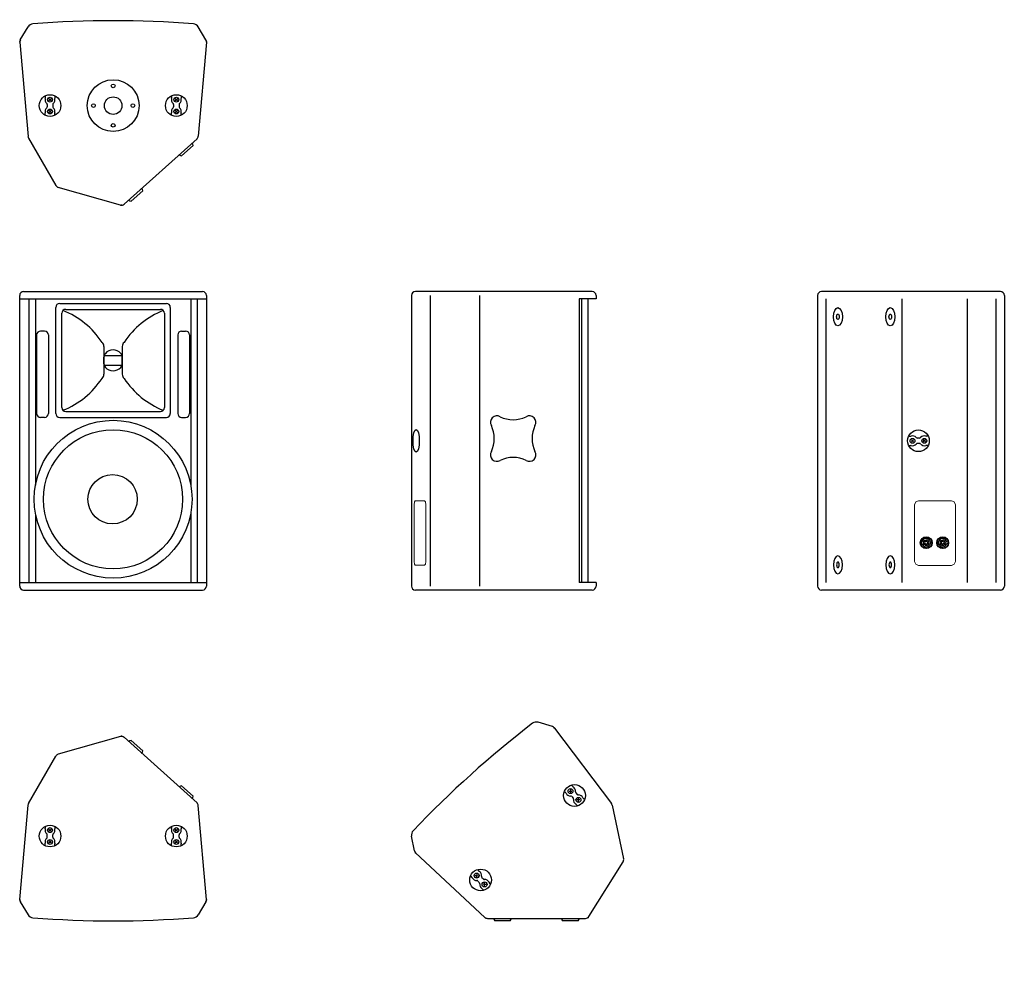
# Model space of a CAD drawing. Extents: x 672 to 2667, y 877 to 2812.
import ezdxf

# ---------------------------------------------------------------- set-up
doc = ezdxf.new("R2010")
doc.units = 0
for name, color, linetype in [('KF_CA_1215_9_M_BOTTOM', 7, 'CONTINUOUS'), ('KF_CA_1215_9_M_FRONT', 7, 'CONTINUOUS'), ('KF_CA_1215_9_M_REAR', 7, 'CONTINUOUS'), ('KF_CA_1215_9_M_SIDE', 7, 'CONTINUOUS'), ('KF_CA_1215_9_M_TOP', 7, 'CONTINUOUS')]:
    doc.layers.add(name, color=color, linetype=linetype)

# ---------------------------------------------------------------- blocks, each defined once
blk = doc.blocks.new('KF_CA_1215_9_M_BOTTOM')
at = {"layer": 'KF_CA_1215_9_M_BOTTOM'}
for p, q in [((-188.1, -38.4), (-172.4, -12.4)), ((188.2, -38.4), (172.5, -12.4)), ((-189.2, -43.2), (-172.5, -234.4)), ((189.3, -43.2), (172.6, -233.8)), ((-137.4, -152.2), (-137.4, -156.4)), ((-130, -157.9), (-127.9, -160)), ((-125.8, -157.9), (-127.9, -160)), ((-118.4, -152.2), (-118.4, -156.4)), ((118.6, -152.2), (118.6, -156.4)), ((126, -157.9), (128.1, -160)), ((130.2, -157.9), (128.1, -160)), ((137.6, -152.2), (137.6, -156.4)), ((-133.4, -169.8), (-133.4, -174.2)), ((-127.9, -160), (-130, -162.1)), ((-127.9, -160), (-125.8, -162.1)), ((-122.4, -169.8), (-122.4, -174.2)), ((122.6, -169.8), (122.6, -174.2)), ((128.1, -160), (126, -162.1)), ((128.1, -160), (130.2, -162.1)), ((133.6, -169.8), (133.6, -174.2)), ((-137.4, -191.8), (-137.4, -187.6)), ((-127.9, -184), (-130, -181.9)), ((-130, -186.1), (-127.9, -184)), ((-127.9, -184), (-125.8, -181.9)), ((-125.8, -186.1), (-127.9, -184)), ((-118.4, -191.8), (-118.4, -187.6)), ((118.6, -191.8), (118.6, -187.6)), ((128.1, -184), (126, -181.9)), ((126, -186.1), (128.1, -184)), ((128.1, -184), (130.2, -181.9)), ((130.2, -186.1), (128.1, -184)), ((137.6, -191.8), (137.6, -187.6)), ((-171.5, -237.7), (-115.9, -334)), ((170, -239.1), (22.3, -372.1)), ((138.9, -273.8), (162.2, -252.8)), ((14.7, -373.8), (-111.2, -337.7)), ((36.7, -365.8), (60.1, -344.8))]:
    blk.add_line(p, q, dxfattribs=at)
for centre, radius in [((0.1, -172), 52.5), ((0.1, -132), 3.75), ((-127.9, -172), 22), ((-127.9, -160), 5), ((0.1, -172), 17.8), ((128.1, -172), 22), ((128.1, -160), 5), ((-127.9, -184), 5), ((-39.9, -172), 3.75), ((40.1, -172), 3.75), ((128.1, -184), 5), ((0.1, -212), 3.75)]:
    blk.add_circle(centre, radius, dxfattribs=at)
for centre, radius, start, end in [((0.1, -2070.2), 2070.2, 85.4927, 94.51), ((-161.7, -18.9), 12.5, 94.5094, 148.9999), ((161.9, -18.9), 12.5, 31.0001, 85.4906), ((-181.2, -42.5), 8, 149, 185.0001), ((181.3, -42.5), 8, 354.9999, 31), ((-127.9, -160), 10, 164.0576, 229.1678), ((-140.4, -156.4), 3, 344.0576, 0), ((-127.9, -160), 10, 310.8322, 15.9424), ((-115.4, -156.4), 3, 180, 195.9424), ((128.1, -160), 10, 164.0576, 229.1678), ((115.6, -156.4), 3, 344.0576, 0), ((128.1, -160), 10, 310.8322, 15.9424), ((140.6, -156.4), 3, 180, 195.9424), ((-127.9, -184), 10, 130.8322, 195.9424), ((-136.4, -169.8), 3, 0, 49.1678), ((-136.4, -174.2), 3, 310.8322, 0), ((-119.4, -169.8), 3, 130.8322, 180), ((-119.4, -174.2), 3, 180, 229.1678), ((-127.9, -184), 10, 344.0576, 49.1678), ((128.1, -184), 10, 130.8322, 195.9424), ((119.6, -169.8), 3, 0, 49.1678), ((119.6, -174.2), 3, 310.8322, 0), ((136.6, -169.8), 3, 130.8322, 180), ((136.6, -174.2), 3, 180, 229.1678), ((128.1, -184), 10, 344.0576, 49.1678), ((-140.4, -187.6), 3, 0, 15.9424), ((-115.4, -187.6), 3, 164.0576, 180), ((115.6, -187.6), 3, 0, 15.9424), ((140.6, -187.6), 3, 164.0576, 180), ((-164.6, -233.7), 8, 185.0001, 210.0001), ((164.6, -233.1), 8, 312, 354.9999), ((143.4, -255.4), 19, 7.8133, 24.6185), ((143.4, -255.4), 19, 239.3815, 256.1867), ((-109, -330), 8, 210.0001, 254), ((41.2, -347.4), 19, 7.8133, 24.6185), ((16.9, -366.1), 8, 254, 312), ((41.2, -347.4), 19, 239.3815, 256.1867)]:
    blk.add_arc(centre, radius, start, end, dxfattribs=at)
for p in [(-189.2, -42.5), (189.3, -42.5), (16.9, -374.1)]:
    blk.add_point(p, dxfattribs=at)
blk = doc.blocks.new('KF_CA_1215_9_SIDE')
at = {"layer": 'KF_CA_1215_9_M_SIDE'}
for p, q in [((179.1, 0), (-179.1, 0)), ((-187.1, -8), (-187.1, -597)), ((-149.3, -8), (-149.3, -597)), ((-49, -8), (-49, -597)), ((152.6, -15), (152.6, -590)), ((187.1, -15), (152.6, -15)), ((157.6, -15), (157.6, -590)), ((170.6, -15), (170.6, -590)), ((187.1, -8), (187.1, -15)), ((187.1, -590), (152.6, -590)), ((187.1, -590), (187.1, -597)), ((179.1, -605), (-179.1, -605))]:
    blk.add_line(p, q, dxfattribs=at)
at = {"layer": 'KF_CA_1215_9_M_SIDE', "lineweight": 0}
for p, q in [((-181.3, -426.3), (-181.9, -432)), ((-181.9, -432), (-181.9, -547)), ((-158.9, -426.3), (-160.5, -424)), ((-158.2, -432), (-158.9, -426.3)), ((-158.2, -547), (-158.2, -432)), ((-181.9, -547), (-181.3, -552.6)), ((-158.9, -552.6), (-158.2, -547))]:
    blk.add_line(p, q, dxfattribs=at)
for points in [[(-181.3, -426.3), (-179.7, -424), (-160.5, -424)], [(-158.9, -552.6), (-160.5, -554.9), (-179.7, -554.9), (-181.3, -552.6)]]:
    blk.add_lwpolyline(points, dxfattribs=at)
at = {"layer": 'KF_CA_1215_9_M_SIDE'}
for centre, radius, start, end in [((179.1, -8), 8, 0, 90), ((-179.1, -8), 8, 90, 180), ((-14.2, -264.8), 13, 58.6012, 211.4006), ((18.9, -198.8), 60.9, 244.3941, 295.6054), ((52, -264.8), 13, 328.6012, 121.4006), ((-81.3, -298), 62, 334.7358, 25.264), ((119.2, -298), 62, 154.7358, 205.264), ((-14.1, -331.2), 13, 148.6012, 301.4006), ((19, -397.1), 60.8, 64.3725, 115.627), ((52, -331.2), 13, 238.6013, 31.4006), ((-179.1, -597), 8, 180, 270), ((179.1, -597), 8, 270, 0)]:
    blk.add_arc(centre, radius, start, end, dxfattribs=at)
blk.add_ellipse((-177.6, -302.5), major_axis=(0, 22.9), ratio=0.276753, dxfattribs=at)
blk = doc.blocks.new('KF_CA_1215_9_REAR')
at = {"layer": 'KF_CA_1215_9_M_REAR'}
for p, q in [((181.3, 0), (-181.3, 0)), ((-189.3, -8), (-189.3, -597)), ((-172.2, -15), (-172.2, -590)), ((-18.7, -15), (-18.7, -590)), ((114, -15), (114, -590)), ((172.2, -15), (172.2, -590)), ((189.3, -8), (189.3, -597)), ((-4.7, -293), (-0.4, -293)), ((17.3, -297), (13, -297)), ((35, -293), (30.7, -293)), ((-4.7, -312), (-0.4, -312)), ((1, -300.4), (3.2, -302.5)), ((1, -304.6), (3.2, -302.5)), ((3.2, -302.5), (5.3, -300.4)), ((3.2, -302.5), (5.3, -304.6)), ((17.3, -308), (13, -308)), ((27.2, -302.5), (25, -300.4)), ((27.2, -302.5), (25, -304.6)), ((29.3, -300.4), (27.2, -302.5)), ((29.3, -304.6), (27.2, -302.5)), ((35, -312), (30.7, -312)), ((21.9, -506.3), (22.9, -506.3)), ((21.9, -512), (22.9, -512)), ((27.2, -505.5), (26.9, -505.2)), ((27, -513.2), (27.3, -512.9)), ((29.1, -507.3), (28.6, -506.8)), ((28.6, -511.5), (29.1, -511)), ((32.8, -507.2), (33.3, -506.7)), ((33.3, -511.4), (32.8, -510.9)), ((34.6, -505.4), (34.9, -505)), ((35, -513.1), (34.7, -512.8)), ((39.3, -507.2), (40.3, -507.2)), ((39.3, -511), (40.3, -511)), ((55.3, -506.3), (56.3, -506.3)), ((55.3, -512), (56.3, -512)), ((60.6, -505.5), (60.3, -505.2)), ((60.4, -513.2), (60.7, -512.9)), ((62.5, -507.3), (62, -506.8)), ((62, -511.5), (62.5, -511)), ((66.2, -507.2), (66.7, -506.7)), ((66.7, -511.4), (66.2, -510.9)), ((68, -505.4), (68.3, -505)), ((68.4, -513.1), (68.1, -512.8)), ((72.7, -507.2), (73.7, -507.2)), ((72.7, -511), (73.7, -511)), ((181.3, -605), (-181.3, -605))]:
    blk.add_line(p, q, dxfattribs=at)
at = {"layer": 'KF_CA_1215_9_M_REAR', "lineweight": 0}
for p, q in [((9.7, -426.4), (7.5, -432)), ((7.5, -432), (7.5, -547)), ((87.9, -426.4), (82.4, -424)), ((90.1, -432), (87.9, -426.4)), ((90.1, -547), (90.1, -432)), ((7.5, -547), (9.7, -552.6)), ((87.9, -552.6), (90.1, -547))]:
    blk.add_line(p, q, dxfattribs=at)
for points in [[(9.7, -426.4), (15.2, -424), (82.4, -424)], [(87.9, -552.6), (82.4, -555), (15.2, -555), (9.7, -552.6)]]:
    blk.add_lwpolyline(points, dxfattribs=at)
at = {"layer": 'KF_CA_1215_9_M_REAR'}
for centre, radius in [((15.2, -302.5), 22), ((3.2, -302.5), 5), ((27.2, -302.5), 5), ((31, -509.1), 12), ((31, -509.1), 11.4), ((64.4, -509.1), 12), ((64.4, -509.1), 11.4)]:
    blk.add_circle(centre, radius, dxfattribs=at)
for centre, radius, start, end in [((-181.3, -8), 8, 90, 180), ((181.3, -8), 8, 0, 90), ((-0.4, -290), 3, 270, 285.9424), ((3.2, -302.5), 10, 40.8322, 105.9424), ((13, -294), 3, 220.8322, 270), ((17.3, -294), 3, 270, 319.1678), ((27.2, -302.5), 10, 74.0576, 139.1678), ((30.7, -290), 3, 254.0576, 270), ((-0.4, -315), 3, 74.0576, 90), ((3.2, -302.5), 10, 254.0576, 319.1678), ((13, -311), 3, 90, 139.1678), ((17.3, -311), 3, 40.8322, 90), ((27.2, -302.5), 10, 220.8322, 285.9424), ((30.7, -315), 3, 90, 105.9424), ((31, -509.1), 9.5, 162.5424, 197.4576), ((31, -509.1), 8.55, 12.8396, 160.5288), ((31, -509.1), 8.55, 199.4712, 347.1604), ((31, -509.1), 5.7, 135.8579, 225.8583), ((31, -509.1), 5.22, 45.8579, 135.8579), ((31, -509.1), 5.22, 225.8583, 315.8579), ((31, -509.1), 3.32, 135.8585, 225.8591), ((31, -509.1), 2.61, 45.857, 135.8588), ((31, -509.1), 2.61, 225.8597, 315.8588), ((31, -509.1), 3.32, 315.8585, 45.857), ((31, -509.1), 5.7, 315.8579, 45.8578), ((31, -509.1), 9.5, 348.463, 11.537), ((64.4, -509.1), 9.5, 162.5424, 197.4576), ((64.4, -509.1), 8.55, 12.8396, 160.5288), ((64.4, -509.1), 8.55, 199.4712, 347.1604), ((64.4, -509.1), 5.7, 135.8579, 225.8583), ((64.4, -509.1), 5.22, 45.8579, 135.8579), ((64.4, -509.1), 5.22, 225.8583, 315.8579), ((64.4, -509.1), 3.32, 135.8585, 225.8591), ((64.4, -509.1), 2.61, 45.857, 135.8588), ((64.4, -509.1), 2.61, 225.8597, 315.8588), ((64.4, -509.1), 3.32, 315.8585, 45.857), ((64.4, -509.1), 5.7, 315.8579, 45.8578), ((64.4, -509.1), 9.5, 348.463, 11.537), ((-181.3, -597), 8, 180, 270), ((181.3, -597), 8, 270, 0)]:
    blk.add_arc(centre, radius, start, end, dxfattribs=at)
for centre, major_axis in [((-148, -51.1), (0, 18.5)), ((-41.8, -51.1), (0, 18.5)), ((-148, -51.1), (0, 5.55)), ((-41.8, -51.1), (0, 5.55))]:
    blk.add_ellipse(centre, major_axis=major_axis, ratio=0.486667, dxfattribs=at)
at = {"layer": 'KF_CA_1215_9_M_REAR', "extrusion": (0, 0, -1)}
for centre, major_axis in [((-148, -553.9), (0, -18.5)), ((-41.8, -553.9), (0, -18.5)), ((-148, -553.9), (0, -5.55)), ((-41.8, -553.9), (0, -5.55))]:
    blk.add_ellipse(centre, major_axis=major_axis, ratio=0.486667, dxfattribs=at)
blk = doc.blocks.new('KF_CA_1215_9_TOP')
at = {"layer": 'KF_CA_1215_9_M_TOP'}
for p, q in [((14.7, 373.8), (-111.2, 337.7)), ((170, 239.1), (22.3, 372.1)), ((36.7, 365.8), (60.1, 344.8)), ((-171.5, 237.7), (-115.9, 334)), ((138.9, 273.8), (162.2, 252.8)), ((-189.2, 43.2), (-172.5, 234.4)), ((189.3, 43.2), (172.6, 233.8)), ((-137.4, 191.8), (-137.4, 187.6)), ((-130, 186.1), (-127.9, 184)), ((-127.9, 184), (-130, 181.9)), ((-125.8, 186.1), (-127.9, 184)), ((-127.9, 184), (-125.8, 181.9)), ((-118.4, 191.8), (-118.4, 187.6)), ((118.6, 191.8), (118.6, 187.6)), ((126, 186.1), (128.1, 184)), ((128.1, 184), (126, 181.9)), ((130.2, 186.1), (128.1, 184)), ((128.1, 184), (130.2, 181.9)), ((137.6, 191.8), (137.6, 187.6)), ((-133.4, 169.8), (-133.4, 174.2)), ((-127.9, 160), (-130, 162.1)), ((-130, 157.9), (-127.9, 160)), ((-127.9, 160), (-125.8, 162.1)), ((-125.8, 157.9), (-127.9, 160)), ((-122.4, 169.8), (-122.4, 174.2)), ((122.6, 169.8), (122.6, 174.2)), ((128.1, 160), (126, 162.1)), ((126, 157.9), (128.1, 160)), ((128.1, 160), (130.2, 162.1)), ((130.2, 157.9), (128.1, 160)), ((133.6, 169.8), (133.6, 174.2)), ((-137.4, 152.2), (-137.4, 156.4)), ((-118.4, 152.2), (-118.4, 156.4)), ((118.6, 152.2), (118.6, 156.4)), ((137.6, 152.2), (137.6, 156.4)), ((-188.1, 38.4), (-172.4, 12.4)), ((188.2, 38.4), (172.5, 12.4))]:
    blk.add_line(p, q, dxfattribs=at)
for centre, radius in [((-127.9, 172), 22), ((-127.9, 184), 5), ((128.1, 172), 22), ((128.1, 184), 5), ((-127.9, 160), 5), ((128.1, 160), 5)]:
    blk.add_circle(centre, radius, dxfattribs=at)
for centre, radius, start, end in [((16.9, 366.1), 8, 48, 106), ((41.2, 347.4), 19, 103.8133, 120.6185), ((41.2, 347.4), 19, 335.3815, 352.1867), ((-109, 330), 8, 106, 149.9999), ((143.4, 255.4), 19, 103.8133, 120.6185), ((143.4, 255.4), 19, 335.3815, 352.1867), ((-164.6, 233.7), 8, 149.9999, 174.9999), ((164.6, 233.1), 8, 5.0001, 48), ((-127.9, 184), 10, 164.0576, 229.1678), ((-140.4, 187.6), 3, 344.0576, 0), ((-127.9, 184), 10, 310.8322, 15.9424), ((-115.4, 187.6), 3, 180, 195.9424), ((128.1, 184), 10, 164.0576, 229.1678), ((115.6, 187.6), 3, 344.0576, 0), ((128.1, 184), 10, 310.8322, 15.9424), ((140.6, 187.6), 3, 180, 195.9424), ((-127.9, 160), 10, 130.8322, 195.9424), ((-136.4, 174.2), 3, 0, 49.1678), ((-136.4, 169.8), 3, 310.8322, 0), ((-119.4, 174.2), 3, 130.8322, 180), ((-119.4, 169.8), 3, 180, 229.1678), ((-127.9, 160), 10, 344.0576, 49.1678), ((128.1, 160), 10, 130.8322, 195.9424), ((119.6, 174.2), 3, 0, 49.1678), ((119.6, 169.8), 3, 310.8322, 0), ((136.6, 174.2), 3, 130.8322, 180), ((136.6, 169.8), 3, 180, 229.1678), ((128.1, 160), 10, 344.0576, 49.1678), ((-140.4, 156.4), 3, 0, 15.9424), ((-115.4, 156.4), 3, 164.0576, 180), ((115.6, 156.4), 3, 0, 15.9424), ((140.6, 156.4), 3, 164.0576, 180), ((-181.2, 42.5), 8, 174.9999, 211), ((181.3, 42.5), 8, 329, 5.0001), ((-161.7, 18.9), 12.5, 211.0001, 265.4906), ((0.1, 2070.2), 2070.2, 265.49, 274.5073), ((161.9, 18.9), 12.5, 274.5094, 328.9999)]:
    blk.add_arc(centre, radius, start, end, dxfattribs=at)
for p in [(16.9, 374.1), (-189.2, 42.5), (189.3, 42.5)]:
    blk.add_point(p, dxfattribs=at)
blk = doc.blocks.new('KF_CA_1215_9_FRONT')
at = {"layer": 'KF_CA_1215_9_M_FRONT'}
for p, q in [((-181.3, 0), (181.3, 0)), ((-189.3, -597), (-189.3, -8)), ((-189.2, -15), (189.2, -15)), ((-170.5, -15), (-170.5, -590)), ((-157.5, -15), (-157.5, -392.4)), ((157.5, -15), (157.5, -393.2)), ((170.5, -15), (170.5, -590)), ((189.3, -8), (189.3, -597)), ((-116, -247), (-116, -32)), ((-108, -24), (108, -24)), ((-96, -36), (96, -36)), ((116, -32), (116, -247)), ((-104, -235), (-104, -44)), ((104, -44), (104, -235)), ((-155, -88), (-155, -247)), ((-139, -80), (-147, -80)), ((-131, -88), (-131, -247)), ((131, -88), (131, -247)), ((139, -80), (147, -80)), ((155, -88), (155, -247)), ((-18.5, -111.3), (-18.5, -167.7)), ((18.6, -111.3), (18.6, -167.7)), ((-18.5, -129.9), (18.6, -129.9)), ((-18.5, -146.3), (-18.5, -132.7)), ((18.6, -146.3), (18.6, -132.7)), ((-18.5, -149.1), (18.6, -149.1)), ((-139, -255), (-147, -255)), ((-108, -255), (108, -255)), ((-96, -243), (96, -243)), ((139, -255), (147, -255)), ((-157.5, -451.6), (-157.5, -590)), ((157.5, -447.5), (157.5, -590)), ((-189.2, -590), (189.2, -590)), ((-181.3, -605), (181.3, -605))]:
    blk.add_line(p, q, dxfattribs=at)
for centre, radius in [((0, -421), 160), ((0, -421), 141), ((-1, -421), 50)]:
    blk.add_circle(centre, radius, dxfattribs=at)
for centre, radius, start, end in [((-181.3, -8), 8, 90, 180), ((181.3, -8), 8, 0, 90), ((-108, -32), 8, 90, 180), ((-96, -44), 8, 90, 180), ((-163.8, -195.5), 169, 33.1981, 68.4091), ((163.9, -195.5), 169, 111.5909, 146.8019), ((96, -44), 8, 0, 90), ((108, -32), 8, 0, 90), ((-147, -88), 8, 90, 180), ((-139, -88), 8, 0, 90), ((139, -88), 8, 90, 180), ((147, -88), 8, 0, 90), ((-29.6, -111.3), 11.1, 0, 48.79), ((0, -139.5), 21.2, 42.291, 137.709), ((29.7, -111.3), 11.1, 131.21, 180), ((-7.4, -132.7), 11.1, 137.709, 180), ((7.5, -132.7), 11.1, 0, 42.291), ((-7.4, -146.3), 11.1, 180, 222.291), ((0, -139.5), 21.2, 222.291, 317.709), ((7.5, -146.3), 11.1, 317.709, 0), ((-163.8, -83.5), 169, 291.5909, 326.8019), ((-29.6, -167.7), 11.1, 311.21, 0), ((29.7, -167.7), 11.1, 180, 228.79), ((163.9, -83.5), 169, 213.1981, 248.4091), ((-96, -235), 8, 180, 270), ((96, -235), 8, 270, 0), ((-147, -247), 8, 180, 270), ((-139, -247), 8, 270, 0), ((-108, -247), 8, 180, 270), ((108, -247), 8, 270, 0), ((139, -247), 8, 180, 270), ((147, -247), 8, 270, 0), ((-181.3, -597), 8, 180, 270), ((181.3, -597), 8, 270, 0)]:
    blk.add_arc(centre, radius, start, end, dxfattribs=at)

msp = doc.modelspace()

# ---------------------------------------------------------------- block references
at = {"layer": 'KF_CA_1215_9_M_BOTTOM'}
msp.add_blockref('KF_CA_1215_9_M_BOTTOM', (861, 2809.6), dxfattribs=at)
at = {"layer": 'KF_CA_1215_9_M_FRONT'}
msp.add_blockref('KF_CA_1215_9_FRONT', (860.9, 2260.6), dxfattribs=at)
at = {"layer": 'KF_CA_1215_9_M_REAR'}
msp.add_blockref('KF_CA_1215_9_REAR', (2477.9, 2260.6), dxfattribs=at)
at = {"layer": 'KF_CA_1215_9_M_SIDE'}
msp.add_blockref('KF_CA_1215_9_SIDE', (1652.8, 2260.6), dxfattribs=at)
at = {"layer": 'KF_CA_1215_9_M_TOP', "rotation": 222}
msp.add_blockref('KF_CA_1215_9_TOP', (1585.9, 1281.3), dxfattribs=at)
at = {"layer": 'KF_CA_1215_9_M_TOP'}
msp.add_blockref('KF_CA_1215_9_TOP', (861, 984.9), dxfattribs=at)

doc.saveas('drawing.dxf')
